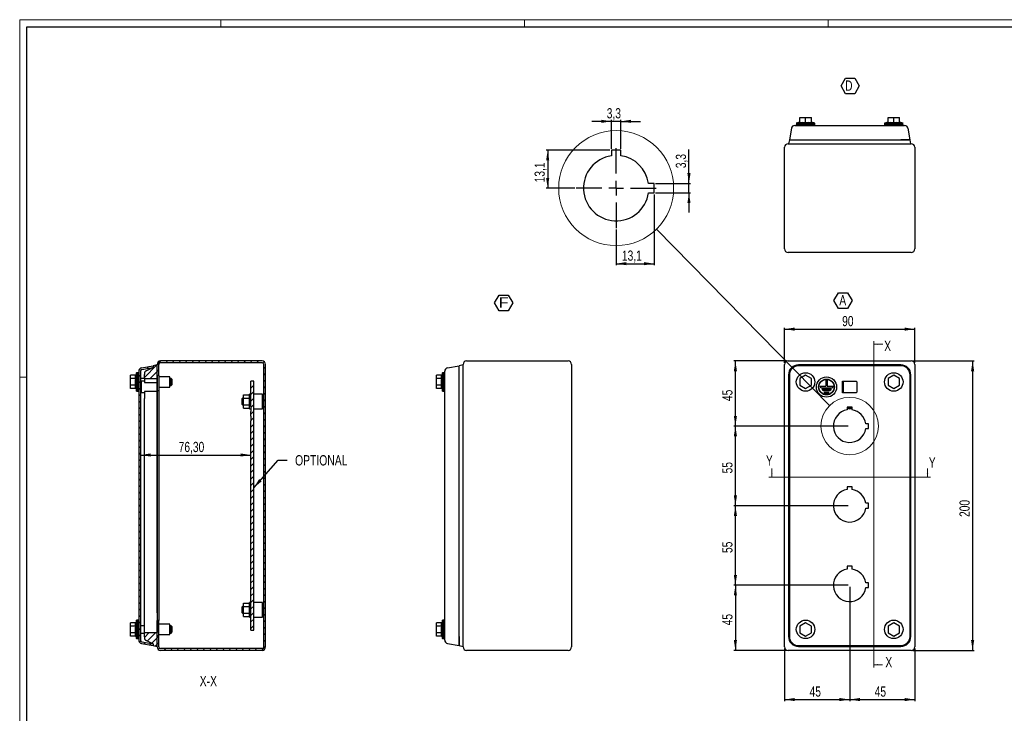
# Model space of a CAD drawing. Header units: millimetres. Extents: x 0 to 1189, y 0 to 841.
# Tile 2 of 3: x 0 to 681, y 362 to 841. Entities that reach past the tile are written whole.
import ezdxf

# ---------------------------------------------------------------- set-up
doc = ezdxf.new("R2010")
doc.units = ezdxf.units.MM
doc.layers.add('SLD-0_0', color=7, linetype='Continuous')
doc.styles.add('SLDTEXTSTYLE4', font='TXT', dxfattribs={"width": 0.75})
doc.styles.add('SLDTEXTSTYLE5', font='TXT', dxfattribs={"width": 0.749988})
doc.styles.add('SLDTEXTSTYLE6', font='TXT', dxfattribs={"width": 1.163788})
doc.dimstyles.new('SLDDIMSTYLE0', dxfattribs={"dimtxt": 7.055556, "dimasz": 7.055556, "dimexe": 0, "dimexo": 0.0625, "dimgap": 1.763889, "dimtad": 1, "dimrnd": 1e-09, "dimzin": 12, "dimdsep": 46, "dimtxsty": 'SLDTEXTSTYLE4', "dimsah": 1, "dimcen": 0.09, "dimadec": 0, "dimazin": 3, "dimtfac": 1, "dimtofl": 0, "dimtmove": 0, "dimatfit": 3, "dimfxl": 1, "dimfrac": 2, "dimtolj": 1, "dimtzin": 12, "dimarcsym": 0})
doc.dimstyles.new('SLDDIMSTYLE1', dxfattribs={"dimtxt": 0.18, "dimasz": 7.055556, "dimexe": 0, "dimexo": 0.0625, "dimgap": 0, "dimtad": 0, "dimtih": 1, "dimtoh": 1, "dimdec": 0, "dimrnd": 1e-09, "dimzin": 0, "dimdsep": 46, "dimtxsty": 'Standard', "dimblk1": 'NONE', "dimblk2": 'NONE', "dimsah": 1, "dimcen": 0.09, "dimadec": 0, "dimazin": 0, "dimtfac": 7.055556, "dimtdec": 0, "dimtofl": 0, "dimtmove": 0, "dimatfit": 3, "dimldrblk": 'NONE', "dimfxl": 1, "dimfrac": 2, "dimtolj": 1, "dimtzin": 0, "dimarcsym": 0})
doc.dimstyles.new('SLDDIMSTYLE4', dxfattribs={"dimtxt": 0.18, "dimasz": 7.055556, "dimexe": 0, "dimexo": 0.0625, "dimgap": 0, "dimtad": 0, "dimtih": 1, "dimtoh": 1, "dimdec": 0, "dimrnd": 1e-09, "dimzin": 0, "dimdsep": 46, "dimtxsty": 'Standard', "dimsah": 1, "dimcen": 0.09, "dimadec": 0, "dimazin": 0, "dimtfac": 7.055556, "dimtdec": 0, "dimtofl": 0, "dimtmove": 0, "dimatfit": 3, "dimfxl": 1, "dimfrac": 2, "dimtolj": 1, "dimtzin": 0, "dimarcsym": 0})
doc.dimstyles.new('SLDDIMSTYLE5', dxfattribs={"dimtxt": 7.055556, "dimasz": 7.055556, "dimexe": 0, "dimexo": 0.0625, "dimgap": 1.763889, "dimtad": 1, "dimdec": 1, "dimlfac": 0.5, "dimrnd": 1e-09, "dimzin": 12, "dimdsep": 46, "dimtxsty": 'SLDTEXTSTYLE4', "dimsah": 1, "dimcen": 0.09, "dimadec": 0, "dimazin": 3, "dimtfac": 1, "dimtdec": 1, "dimtmove": 0, "dimatfit": 0, "dimfxl": 1, "dimfrac": 2, "dimtolj": 1, "dimtzin": 12, "dimarcsym": 0})
doc.dimstyles.new('SLDDIMSTYLE6', dxfattribs={"dimtxt": 7.055556, "dimasz": 7.055556, "dimexe": 0, "dimexo": 0.0625, "dimgap": 1.763889, "dimtad": 1, "dimdec": 1, "dimlfac": 0.5, "dimrnd": 1e-09, "dimzin": 12, "dimdsep": 46, "dimtxsty": 'SLDTEXTSTYLE4', "dimsah": 1, "dimcen": 0.09, "dimadec": 0, "dimazin": 3, "dimtfac": 1, "dimtdec": 1, "dimtofl": 0, "dimtmove": 0, "dimatfit": 3, "dimfxl": 1, "dimfrac": 2, "dimtolj": 1, "dimtzin": 12, "dimarcsym": 0})

# ---------------------------------------------------------------- blocks, each defined once
blk = doc.blocks.new('_D')
at = {"layer": 'SLD-0_0'}
for p, q in [((528.81, 603.66), (528.81, 628.06)), ((528.81, 627.06), (618.81, 627.06)), ((618.81, 603.66), (618.81, 628.06))]:
    blk.add_line(p, q, dxfattribs=at)
for points in [[(528.81, 627.06), (535.87, 625.97), (535.87, 628.14)], [(618.81, 627.06), (611.76, 628.14), (611.76, 625.97)]]:
    blk.add_solid(points, dxfattribs=at)
at = {"layer": 'SLD-0_0', "insert": (568.6, 636.15), "char_height": 7.056, "attachment_point": 1, "style": 'SLDTEXTSTYLE4'}
blk.add_mtext('90', dxfattribs=at)
blk = doc.blocks.new('_D_1')
at = {"layer": 'SLD-0_0'}
for p, q in [((617.41, 605.06), (659.81, 605.06)), ((658.81, 605.06), (658.81, 405.06)), ((617.41, 405.06), (659.81, 405.06))]:
    blk.add_line(p, q, dxfattribs=at)
for points in [[(658.81, 605.06), (657.73, 598), (659.9, 598)], [(658.81, 405.06), (659.9, 412.11), (657.73, 412.11)]]:
    blk.add_solid(points, dxfattribs=at)
at = {"layer": 'SLD-0_0', "insert": (649.72, 497.24), "char_height": 7.056, "attachment_point": 1, "rotation": 90, "style": 'SLDTEXTSTYLE4'}
blk.add_mtext('200', dxfattribs=at)
blk = doc.blocks.new('_D_2')
at = {"layer": 'SLD-0_0'}
for p, q in [((572.81, 450.06), (493.81, 450.06)), ((494.81, 450.06), (494.81, 405.06)), ((530.21, 405.06), (493.81, 405.06))]:
    blk.add_line(p, q, dxfattribs=at)
for points in [[(494.81, 450.06), (493.73, 443), (495.9, 443)], [(494.81, 405.06), (495.9, 412.11), (493.73, 412.11)]]:
    blk.add_solid(points, dxfattribs=at)
at = {"layer": 'SLD-0_0', "insert": (485.72, 422.34), "char_height": 7.056, "attachment_point": 1, "rotation": 90, "style": 'SLDTEXTSTYLE4'}
blk.add_mtext('45', dxfattribs=at)
blk = doc.blocks.new('_D_3')
at = {"layer": 'SLD-0_0'}
for p, q in [((572.81, 505.06), (493.81, 505.06)), ((494.81, 450.06), (494.81, 505.06)), ((572.81, 450.06), (493.81, 450.06))]:
    blk.add_line(p, q, dxfattribs=at)
for points in [[(494.81, 505.06), (493.73, 498), (495.9, 498)], [(494.81, 450.06), (495.9, 457.11), (493.73, 457.11)]]:
    blk.add_solid(points, dxfattribs=at)
at = {"layer": 'SLD-0_0', "insert": (485.72, 472.34), "char_height": 7.056, "attachment_point": 1, "rotation": 90, "style": 'SLDTEXTSTYLE4'}
blk.add_mtext('55', dxfattribs=at)
blk = doc.blocks.new('_D_4')
at = {"layer": 'SLD-0_0'}
for p, q in [((572.81, 560.06), (493.81, 560.06)), ((494.81, 505.06), (494.81, 560.06)), ((572.81, 505.06), (493.81, 505.06))]:
    blk.add_line(p, q, dxfattribs=at)
for points in [[(494.81, 560.06), (493.73, 553), (495.9, 553)], [(494.81, 505.06), (495.9, 512.11), (493.73, 512.11)]]:
    blk.add_solid(points, dxfattribs=at)
at = {"layer": 'SLD-0_0', "insert": (485.72, 527.34), "char_height": 7.056, "attachment_point": 1, "rotation": 90, "style": 'SLDTEXTSTYLE4'}
blk.add_mtext('55', dxfattribs=at)
blk = doc.blocks.new('_D_5')
at = {"layer": 'SLD-0_0'}
for p, q in [((530.21, 605.06), (493.81, 605.06)), ((494.81, 560.06), (494.81, 605.06)), ((572.81, 560.06), (493.81, 560.06))]:
    blk.add_line(p, q, dxfattribs=at)
for points in [[(494.81, 605.06), (493.73, 598), (495.9, 598)], [(494.81, 560.06), (495.9, 567.11), (493.73, 567.11)]]:
    blk.add_solid(points, dxfattribs=at)
at = {"layer": 'SLD-0_0', "insert": (485.72, 577.34), "char_height": 7.056, "attachment_point": 1, "rotation": 90, "style": 'SLDTEXTSTYLE4'}
blk.add_mtext('45', dxfattribs=at)
blk = doc.blocks.new('_D_6')
at = {"layer": 'SLD-0_0'}
for p, q in [((573.81, 449.06), (573.81, 370.06)), ((528.81, 406.46), (528.81, 370.06)), ((528.81, 371.06), (573.81, 371.06))]:
    blk.add_line(p, q, dxfattribs=at)
for points in [[(528.81, 371.06), (535.87, 369.97), (535.87, 372.14)], [(573.81, 371.06), (566.76, 372.14), (566.76, 369.97)]]:
    blk.add_solid(points, dxfattribs=at)
at = {"layer": 'SLD-0_0', "insert": (546.1, 380.15), "char_height": 7.056, "attachment_point": 1, "style": 'SLDTEXTSTYLE4'}
blk.add_mtext('45', dxfattribs=at)
blk = doc.blocks.new('_D_7')
at = {"layer": 'SLD-0_0'}
for p, q in [((573.81, 449.06), (573.81, 370.06)), ((618.81, 406.46), (618.81, 370.06)), ((573.81, 371.06), (618.81, 371.06))]:
    blk.add_line(p, q, dxfattribs=at)
for points in [[(573.81, 371.06), (580.87, 369.97), (580.87, 372.14)], [(618.81, 371.06), (611.76, 372.14), (611.76, 369.97)]]:
    blk.add_solid(points, dxfattribs=at)
at = {"layer": 'SLD-0_0', "insert": (591.1, 380.15), "char_height": 7.056, "attachment_point": 1, "style": 'SLDTEXTSTYLE4'}
blk.add_mtext('45', dxfattribs=at)
blk = doc.blocks.new('SW_NOTE_0_7')
at = {"layer": 'SLD-0_0', "color": 0}
for p, q in [((-2.86, 5.38), (0.28, 10.81)), ((0.28, 10.81), (6.56, 10.81)), ((6.56, 10.81), (9.69, 5.38)), ((0.28, -0.06), (-2.86, 5.38)), ((9.69, 5.38), (6.56, -0.06)), ((6.56, -0.06), (0.28, -0.06))]:
    blk.add_line(p, q, dxfattribs=at)
at = {"layer": 'SLD-0_0', "color": 0, "insert": (3.24, 9.21), "char_height": 7.14, "attachment_point": 2, "style": 'SLDTEXTSTYLE5'}
blk.add_mtext('A', dxfattribs=at)
blk = doc.blocks.new('_None')
blk = doc.blocks.new('SW_NOTE_0_8')
at = {"layer": 'SLD-0_0', "color": 0}
for p, q in [((-2.82, 5.35), (0.35, 10.83)), ((0.35, 10.83), (6.68, 10.83)), ((6.68, 10.83), (9.84, 5.35)), ((0.35, -0.14), (-2.82, 5.35)), ((9.84, 5.35), (6.68, -0.14)), ((6.68, -0.14), (0.35, -0.14))]:
    blk.add_line(p, q, dxfattribs=at)
at = {"layer": 'SLD-0_0', "color": 0, "insert": (3.46, 9.21), "char_height": 7.14, "attachment_point": 2, "style": 'SLDTEXTSTYLE6'}
blk.add_mtext('F', dxfattribs=at)
blk = doc.blocks.new('SW_NOTE_0_11')
at = {"layer": 'SLD-0_0', "color": 0}
for p, q in [((-2.76, 5.4), (0.38, 10.84)), ((0.38, 10.84), (6.66, 10.84)), ((6.66, 10.84), (9.79, 5.4)), ((0.38, -0.03), (-2.76, 5.4)), ((9.79, 5.4), (6.66, -0.03)), ((6.66, -0.03), (0.38, -0.03))]:
    blk.add_line(p, q, dxfattribs=at)
at = {"layer": 'SLD-0_0', "color": 0, "insert": (0, 9.21), "char_height": 7.14, "attachment_point": 1, "style": 'SLDTEXTSTYLE4'}
blk.add_mtext('D', dxfattribs=at)
blk = doc.blocks.new('_D_9')
at = {"layer": 'SLD-0_0'}
blk.add_line((83.48, 540.06), (159.78, 540.06), dxfattribs=at)
for points in [[(83.48, 540.06), (90.53, 538.98), (90.53, 541.15)], [(159.78, 540.06), (152.72, 541.15), (152.72, 538.98)]]:
    blk.add_solid(points, dxfattribs=at)
at = {"layer": 'SLD-0_0', "insert": (109.9, 549.16), "char_height": 7.056, "attachment_point": 1, "style": 'SLDTEXTSTYLE4'}
blk.add_mtext('76,30', dxfattribs=at)
blk = doc.blocks.new('_D_10')
at = {"layer": 'SLD-0_0'}
for p, q in [((409.08, 770.67), (395.51, 770.67)), ((409.08, 751.72), (409.08, 771.67)), ((415.68, 770.67), (409.08, 770.67)), ((415.68, 751.72), (415.68, 771.67)), ((415.68, 770.67), (429.25, 770.67))]:
    blk.add_line(p, q, dxfattribs=at)
for points in [[(409.08, 770.67), (402.02, 771.76), (402.02, 769.58)], [(415.68, 770.67), (422.73, 769.58), (422.73, 771.76)]]:
    blk.add_solid(points, dxfattribs=at)
at = {"layer": 'SLD-0_0', "insert": (405.86, 779.77), "char_height": 7.056, "attachment_point": 1, "style": 'SLDTEXTSTYLE4'}
blk.add_mtext('3,3', dxfattribs=at)
blk = doc.blocks.new('_D_11')
at = {"layer": 'SLD-0_0'}
for p, q in [((462.71, 727.82), (462.71, 751.32)), ((439.58, 727.82), (463.71, 727.82)), ((462.71, 721.22), (462.71, 727.82)), ((439.58, 721.22), (463.71, 721.22)), ((462.71, 721.22), (462.71, 707.65))]:
    blk.add_line(p, q, dxfattribs=at)
for points in [[(462.71, 727.82), (463.79, 734.87), (461.62, 734.87)], [(462.71, 721.22), (461.62, 714.16), (463.79, 714.16)]]:
    blk.add_solid(points, dxfattribs=at)
at = {"layer": 'SLD-0_0', "insert": (453.61, 738.28), "char_height": 7.056, "attachment_point": 1, "rotation": 90, "style": 'SLDTEXTSTYLE4'}
blk.add_mtext('3,3', dxfattribs=at)
blk = doc.blocks.new('_D_12')
at = {"layer": 'SLD-0_0'}
for p, q in [((408.08, 750.72), (364.03, 750.72)), ((365.03, 750.72), (365.03, 724.52)), ((383.78, 724.52), (364.03, 724.52))]:
    blk.add_line(p, q, dxfattribs=at)
for points in [[(365.03, 750.72), (363.95, 743.66), (366.12, 743.66)], [(365.03, 724.52), (366.12, 731.57), (363.95, 731.57)]]:
    blk.add_solid(points, dxfattribs=at)
at = {"layer": 'SLD-0_0', "insert": (355.94, 728.49), "char_height": 7.056, "attachment_point": 1, "rotation": 90, "style": 'SLDTEXTSTYLE4'}
blk.add_mtext('13,1', dxfattribs=at)
blk = doc.blocks.new('_D_13')
at = {"layer": 'SLD-0_0'}
for p, q in [((438.58, 720.22), (438.58, 671.3)), ((412.38, 695.92), (412.38, 671.3)), ((412.38, 672.3), (438.58, 672.3))]:
    blk.add_line(p, q, dxfattribs=at)
for points in [[(412.38, 672.3), (419.43, 671.22), (419.43, 673.39)], [(438.58, 672.3), (431.52, 673.39), (431.52, 671.22)]]:
    blk.add_solid(points, dxfattribs=at)
at = {"layer": 'SLD-0_0', "insert": (416.35, 681.4), "char_height": 7.056, "attachment_point": 1, "style": 'SLDTEXTSTYLE4'}
blk.add_mtext('13,1', dxfattribs=at)
blk = doc.blocks.new('SW_CENTERMARKSYMBOL_0')
at = {"layer": 'SLD-0_0', "color": 0}
for p, q in [((0, 10), (0, 27.6)), ((-10, 0), (-27.6, 0)), ((0, 0), (-5, 0)), ((0, 0), (0, 5)), ((0, 0), (0, -5)), ((0, 0), (5, 0)), ((10, 0), (27.6, 0)), ((0, -10), (0, -27.6))]:
    blk.add_line(p, q, dxfattribs=at)

msp = doc.modelspace()

# ---------------------------------------------------------------- hatches: boundary and pattern name
at = {"linetype": 'Continuous', "lineweight": 18}
h = msp.add_hatch(dxfattribs=at)
h.set_pattern_fill('ANSI31', style=0)
edge = h.paths.add_edge_path(flags=0)
edge.add_line((82.277, 597.956), (82.277, 412.16))
edge.add_arc((84.677, 412.16), 2.4, 180, 260)
edge.add_line((84.26, 409.796), (92.277, 408.383))
edge.add_line((92.277, 408.383), (92.277, 409.601))
edge.add_line((92.277, 409.601), (84.468, 410.978))
edge.add_arc((84.677, 412.16), 1.2, 180, 260, ccw=False)
edge.add_line((83.477, 412.16), (83.477, 597.956))
edge.add_arc((84.677, 597.956), 1.2, 100, 180, ccw=False)
edge.add_line((84.468, 599.137), (92.277, 600.514))
edge.add_line((92.277, 600.514), (92.277, 601.733))
edge.add_line((92.277, 601.733), (84.26, 600.319))
edge.add_arc((84.677, 597.956), 2.4, 100, 180)
h = msp.add_hatch(dxfattribs=at)
h.set_pattern_fill('ANSI31', style=0)
edge = h.paths.add_edge_path(flags=0)
edge.add_line((86.248, 592.768), (94.976, 592.768))
edge.add_line((94.976, 592.768), (94.976, 602.319))
edge.add_line((94.976, 602.319), (92.276, 601.766))
edge.add_line((92.276, 601.766), (92.276, 600.504))
edge.add_spline(control_points=[(92.276, 600.504), (90.648, 599.733), (89.021, 598.963), (87.393, 598.192), (86.674, 597.852), (86.248, 597.18), (86.248, 596.384), (86.248, 596.179), (86.248, 595.973), (86.248, 595.768)], knot_values=[0, 0, 0, 0, 0.652778, 0.652778, 0.652778, 0.9255103, 0.9255103, 0.9255103, 1, 1, 1, 1], weights=[1, 1, 1, 1, 0.896625, 0.896625, 1, 1, 1, 1], degree=3, periodic=0)
edge.add_line((86.248, 595.768), (86.248, 592.768))
h = msp.add_hatch(dxfattribs=at)
h.set_pattern_fill('ANSI31', style=0)
edge = h.paths.add_edge_path(flags=0)
edge.add_line((167.577, 605.058), (97.377, 605.058))
edge.add_arc((97.377, 602.658), 2.4, 90, 180)
edge.add_line((94.977, 602.658), (94.977, 595.058))
edge.add_line((94.977, 595.058), (96.177, 595.058))
edge.add_line((96.177, 595.058), (96.177, 602.658))
edge.add_arc((97.377, 602.658), 1.2, 90, 180, ccw=False)
edge.add_line((97.377, 603.858), (167.577, 603.858))
edge.add_arc((167.577, 602.658), 1.2, 0, 90, ccw=False)
edge.add_line((168.777, 602.658), (168.777, 407.458))
edge.add_arc((167.577, 407.458), 1.2, 270, 360, ccw=False)
edge.add_line((167.577, 406.258), (97.377, 406.258))
edge.add_arc((97.377, 407.458), 1.2, 180, 270, ccw=False)
edge.add_line((96.177, 407.458), (96.177, 415.058))
edge.add_line((96.177, 415.058), (94.977, 415.058))
edge.add_line((94.977, 415.058), (94.977, 407.458))
edge.add_arc((97.377, 407.458), 2.4, 180, 270)
edge.add_line((97.377, 405.058), (167.577, 405.058))
edge.add_arc((167.577, 407.458), 2.4, 270, 360)
edge.add_line((169.977, 407.458), (169.977, 602.658))
edge.add_arc((167.577, 602.658), 2.4, 0, 90)
h = msp.add_hatch(dxfattribs=at)
h.set_pattern_fill('ANSI31', style=0)
h.paths.add_polyline_path([(159.777, 591.058), (159.777, 573.635), (159.877, 573.635), (159.877, 570.228), (159.777, 570.228), (159.777, 567.028), (159.877, 567.028), (159.877, 563.621), (159.777, 563.621), (159.777, 419.058), (161.777, 419.058), (161.777, 591.058)], flags=0)
h = msp.add_hatch(dxfattribs=at)
h.set_pattern_fill('ANSI31', style=0)
edge = h.paths.add_edge_path(flags=0)
edge.add_line((94.976, 417.348), (86.248, 417.348))
edge.add_line((86.248, 417.348), (86.248, 414.348))
edge.add_spline(control_points=[(86.248, 414.348), (86.248, 414.142), (86.248, 413.937), (86.248, 413.731), (86.248, 412.936), (86.674, 412.264), (87.393, 411.923), (89.021, 411.153), (90.648, 410.382), (92.276, 409.612)], knot_values=[0, 0, 0, 0, 0.0744897, 0.0744897, 0.0744897, 0.347222, 0.347222, 0.347222, 1, 1, 1, 1], weights=[1, 1, 1, 1, 0.896625, 0.896625, 1, 1, 1, 1], degree=3, periodic=0)
edge.add_line((92.276, 409.612), (92.276, 408.35))
edge.add_line((92.276, 408.35), (94.976, 407.797))
edge.add_line((94.976, 407.797), (94.976, 417.348))

# ---------------------------------------------------------------- linework, layer by layer
at = {"color": 7, "linetype": 'Continuous', "lineweight": 18}
for p, q in [((0.003, 840.919), (0.003, -0.081)), ((1189.003, 840.919), (0.003, 840.919)), ((139.003, 835.919), (139.003, 840.919)), ((349.003, 835.919), (349.003, 840.919)), ((559.003, 835.919), (559.003, 840.919)), ((590.477, 618.667), (590.477, 393.117)), ((596.635, 616.667), (590.477, 616.667)), ((5.003, 593.919), (0.003, 593.919)), ((629.613, 524.709), (518.013, 524.709)), ((520.013, 530.709), (520.013, 524.709)), ((627.613, 530.709), (627.613, 524.709)), ((596.477, 395.117), (590.477, 395.117))]:
    msp.add_line(p, q, dxfattribs=at)
at = {"color": 7, "linetype": 'Continuous', "lineweight": 25}
for p, q in [((5.003, 4.919), (5.003, 835.919)), ((5.003, 835.919), (1184.003, 835.919)), ((539.313, 770.024), (536.913, 769.426)), ((536.913, 769.426), (549.713, 769.426)), ((536.963, 769.426), (536.963, 768.426)), ((539.313, 769.87), (539.313, 773.426)), ((539.313, 773.426), (543.313, 773.426)), ((543.313, 773.426), (547.313, 773.426)), ((543.313, 769.87), (543.313, 773.426)), ((547.313, 769.87), (547.313, 773.426)), ((549.713, 769.426), (547.313, 770.024)), ((549.663, 768.426), (549.663, 769.426)), ((600.313, 770.024), (597.913, 769.426)), ((597.913, 769.426), (610.713, 769.426)), ((597.963, 769.426), (597.963, 768.426)), ((600.313, 773.426), (604.313, 773.426)), ((600.313, 769.87), (600.313, 773.426)), ((604.313, 773.426), (608.313, 773.426)), ((604.313, 769.87), (604.313, 773.426)), ((608.313, 769.87), (608.313, 773.426)), ((610.713, 769.426), (608.313, 770.024)), ((610.663, 768.426), (610.663, 769.426)), ((533.551, 765.843), (532.138, 757.826)), ((536.913, 768.426), (536.913, 767.826)), ((536.913, 768.426), (549.713, 768.426)), ((539.771, 767.826), (607.854, 767.826)), ((549.713, 767.826), (549.713, 768.426)), ((597.913, 768.426), (597.913, 767.826)), ((597.913, 768.426), (610.713, 768.426)), ((610.713, 767.826), (610.713, 768.426)), ((614.074, 765.843), (615.488, 757.826)), ((532.105, 757.826), (531.552, 755.126)), ((532.105, 757.826), (538.394, 757.826)), ((532.138, 757.826), (538.358, 757.826)), ((538.394, 757.826), (609.231, 757.826)), ((609.231, 757.826), (615.52, 757.826)), ((615.488, 757.826), (609.268, 757.826)), ((616.074, 755.126), (615.52, 757.826)), ((415.678, 750.718), (409.078, 750.718)), ((409.078, 750.718), (409.078, 746.875)), ((415.678, 746.875), (415.678, 750.718)), ((528.813, 682.526), (528.813, 752.726)), ((531.213, 755.126), (616.413, 755.126)), ((531.552, 755.126), (538.394, 755.126)), ((538.313, 755.126), (538.313, 755.126)), ((538.394, 755.126), (609.231, 755.126)), ((609.231, 755.126), (616.074, 755.126)), ((609.313, 755.126), (609.313, 755.126)), ((618.813, 752.726), (618.813, 682.526)), ((438.578, 727.818), (434.736, 727.818)), ((438.578, 721.218), (438.578, 727.818)), ((434.736, 721.218), (438.578, 721.218)), ((616.413, 680.126), (531.213, 680.126)), ((84.26, 600.319), (92.277, 601.733)), ((84.468, 599.137), (92.277, 600.514)), ((94.976, 602.319), (92.276, 601.766)), ((92.276, 601.766), (92.276, 600.504)), ((92.277, 601.733), (92.277, 600.514)), ((94.976, 592.768), (94.976, 602.319)), ((94.977, 595.058), (94.977, 602.658)), ((96.177, 595.058), (96.177, 602.658)), ((167.577, 605.058), (97.377, 605.058)), ((167.577, 603.858), (97.377, 603.858)), ((168.777, 407.458), (168.777, 602.658)), ((169.977, 407.458), (169.977, 602.658)), ((295.816, 600.319), (303.833, 601.733)), ((306.533, 602.319), (303.833, 601.766)), ((303.833, 595.476), (303.833, 601.766)), ((303.833, 595.513), (303.833, 601.733)), ((306.533, 407.458), (306.533, 602.658)), ((306.533, 595.476), (306.533, 602.319)), ((308.933, 605.058), (379.133, 605.058)), ((381.533, 602.658), (381.533, 407.458)), ((528.813, 407.458), (528.813, 602.658)), ((531.213, 605.058), (616.413, 605.058)), ((609.231, 602.319), (538.394, 602.319)), ((609.231, 601.766), (538.394, 601.766)), ((618.813, 602.658), (618.813, 407.458)), ((76.677, 592.867), (76.677, 595.177)), ((80.233, 595.177), (76.677, 595.177)), ((80.233, 592.867), (76.677, 592.867)), ((76.677, 588.248), (76.677, 592.867)), ((80.677, 596.958), (80.233, 595.177)), ((80.677, 584.158), (80.677, 596.958)), ((81.677, 596.908), (80.677, 596.908)), ((82.277, 596.958), (81.677, 596.958)), ((81.677, 584.158), (81.677, 596.958)), ((82.277, 597.956), (82.277, 412.16)), ((83.477, 597.956), (83.477, 412.16)), ((83.527, 594.058), (83.477, 594.058)), ((83.527, 594.058), (83.527, 591.058)), ((86.248, 593.058), (83.527, 593.058)), ((83.577, 592.558), (83.527, 592.558)), ((83.577, 592.558), (83.577, 591.058)), ((86.248, 592.768), (86.248, 595.768)), ((94.976, 592.768), (86.248, 592.768)), ((86.248, 592.768), (86.248, 591.058)), ((94.977, 595.558), (94.976, 595.558)), ((94.976, 579.168), (94.976, 592.768)), ((96.177, 595.058), (94.977, 595.058)), ((94.977, 595.058), (94.977, 590.458)), ((96.177, 595.058), (96.177, 590.458)), ((103.797, 594.058), (96.177, 594.058)), ((103.797, 587.058), (103.797, 594.058)), ((104.777, 593.058), (103.797, 593.058)), ((105.277, 592.558), (104.777, 593.058)), ((104.777, 590.558), (104.777, 593.058)), ((105.277, 592.558), (105.277, 590.558)), ((288.233, 592.867), (288.233, 595.177)), ((291.789, 595.177), (288.233, 595.177)), ((291.789, 592.867), (288.233, 592.867)), ((288.233, 588.248), (288.233, 592.867)), ((292.233, 596.958), (291.789, 595.177)), ((292.233, 584.158), (292.233, 596.958)), ((293.233, 596.908), (292.233, 596.908)), ((293.833, 596.958), (293.233, 596.958)), ((293.233, 584.158), (293.233, 596.958)), ((293.833, 416.016), (293.833, 594.099)), ((303.833, 414.64), (303.833, 595.476)), ((306.533, 595.558), (306.533, 595.558)), ((306.533, 414.64), (306.533, 595.476)), ((531.552, 595.476), (531.552, 414.64)), ((532.105, 595.476), (532.105, 414.64)), ((543.313, 595.177), (539.313, 592.867)), ((539.313, 592.867), (539.313, 588.248)), ((547.313, 592.867), (543.313, 595.177)), ((547.313, 588.248), (547.313, 592.867)), ((604.313, 595.177), (600.313, 592.867)), ((600.313, 592.867), (600.313, 588.248)), ((608.313, 592.867), (604.313, 595.177)), ((608.313, 588.248), (608.313, 592.867)), ((615.52, 414.64), (615.52, 595.476)), ((616.074, 414.64), (616.074, 595.476)), ((80.233, 588.248), (76.677, 588.248)), ((76.677, 585.939), (76.677, 588.248)), ((80.233, 585.939), (76.677, 585.939)), ((80.233, 585.939), (80.677, 584.158)), ((83.477, 591.058), (83.977, 591.058)), ((83.977, 590.558), (83.477, 590.558)), ((83.977, 591.058), (83.977, 590.558)), ((86.277, 591.058), (83.977, 591.058)), ((83.977, 590.558), (83.977, 583.558)), ((86.277, 591.058), (86.277, 590.208)), ((86.277, 590.208), (94.277, 590.208)), ((94.777, 589.708), (94.277, 590.208)), ((94.777, 589.708), (94.777, 584.408)), ((94.976, 585.558), (94.977, 585.558)), ((94.977, 590.458), (94.977, 584.458)), ((96.177, 590.458), (96.177, 584.458)), ((96.177, 587.058), (103.797, 587.058)), ((103.797, 588.058), (104.777, 588.058)), ((104.777, 588.058), (104.777, 590.558)), ((104.777, 588.058), (105.277, 588.558)), ((105.277, 590.558), (105.277, 588.558)), ((161.777, 591.058), (159.777, 591.058)), ((159.777, 573.635), (159.777, 591.058)), ((161.777, 419.058), (161.777, 591.058)), ((291.789, 588.248), (288.233, 588.248)), ((288.233, 585.939), (288.233, 588.248)), ((291.789, 585.939), (288.233, 585.939)), ((291.789, 585.939), (292.233, 584.158)), ((539.313, 588.248), (543.313, 585.939)), ((543.313, 585.939), (547.313, 588.248)), ((600.313, 588.248), (604.313, 585.939)), ((604.313, 585.939), (608.313, 588.248)), ((80.677, 584.208), (81.677, 584.208)), ((81.677, 584.158), (82.277, 584.158)), ((83.477, 583.558), (83.977, 583.558)), ((83.977, 583.058), (83.477, 583.058)), ((83.477, 580.058), (83.527, 580.058)), ((83.527, 583.058), (83.527, 580.058)), ((83.527, 581.558), (83.577, 581.558)), ((83.577, 583.058), (83.577, 581.558)), ((83.977, 583.558), (83.977, 583.058)), ((86.277, 583.058), (83.977, 583.058)), ((86.248, 583.058), (86.248, 579.168)), ((86.248, 430.948), (86.248, 579.168)), ((94.277, 583.908), (86.277, 583.908)), ((86.277, 583.908), (86.277, 583.058)), ((94.277, 583.908), (94.777, 584.408)), ((94.976, 430.948), (94.976, 579.168)), ((96.177, 584.458), (94.977, 584.458)), ((94.977, 584.458), (94.977, 425.658)), ((96.177, 584.458), (96.177, 425.658)), ((154.277, 579.558), (153.777, 579.058)), ((153.777, 575.058), (153.777, 579.058)), ((154.777, 579.558), (154.277, 579.558)), ((154.277, 579.558), (154.277, 574.558)), ((154.777, 579.367), (154.777, 581.677)), ((154.777, 581.677), (158.777, 581.677)), ((154.777, 574.748), (154.777, 579.367)), ((154.777, 579.367), (158.777, 579.367)), ((159.777, 582.058), (158.777, 582.058)), ((158.777, 572.058), (158.777, 582.058)), ((167.777, 582.058), (161.777, 582.058)), ((167.777, 572.058), (167.777, 582.058)), ((168.777, 580.058), (167.777, 580.058)), ((292.233, 584.208), (293.233, 584.208)), ((293.233, 584.158), (293.833, 584.158)), ((153.777, 575.058), (154.277, 574.558)), ((154.277, 574.558), (154.777, 574.558)), ((154.777, 572.439), (154.777, 574.748)), ((154.777, 574.748), (158.777, 574.748)), ((154.777, 572.439), (158.777, 572.439)), ((158.777, 572.058), (159.777, 572.058)), ((159.877, 573.635), (159.777, 573.635)), ((159.777, 573.635), (159.777, 570.228)), ((159.877, 573.635), (159.877, 570.228)), ((161.777, 572.058), (167.777, 572.058)), ((167.777, 574.058), (168.777, 574.058)), ((575.463, 573.158), (572.163, 573.158)), ((572.163, 573.158), (572.163, 571.237)), ((572.568, 573.158), (573.813, 572.439)), ((573.813, 572.439), (575.058, 573.158)), ((575.463, 571.237), (575.463, 573.158)), ((159.777, 567.028), (159.777, 570.228)), ((159.777, 570.228), (159.877, 570.228)), ((159.877, 567.028), (159.777, 567.028)), ((159.777, 567.028), (159.777, 563.621)), ((159.877, 567.028), (159.877, 563.621)), ((159.777, 419.058), (159.777, 563.621)), ((159.777, 563.621), (159.877, 563.621)), ((586.913, 561.708), (584.992, 561.708)), ((584.992, 558.408), (586.913, 558.408)), ((586.913, 558.408), (586.913, 561.708)), ((575.463, 518.158), (572.163, 518.158)), ((572.163, 518.158), (572.163, 516.237)), ((575.463, 516.237), (575.463, 518.158)), ((586.913, 506.708), (584.992, 506.708)), ((586.913, 503.408), (586.913, 506.708)), ((584.992, 503.408), (586.913, 503.408)), ((575.463, 463.158), (572.163, 463.158)), ((572.163, 463.158), (572.163, 461.237)), ((575.463, 461.237), (575.463, 463.158)), ((586.913, 451.708), (584.992, 451.708)), ((586.913, 448.408), (586.913, 451.708)), ((584.992, 448.408), (586.913, 448.408)), ((154.777, 435.367), (154.777, 437.677)), ((154.777, 437.677), (158.777, 437.677)), ((159.777, 438.058), (158.777, 438.058)), ((158.777, 428.058), (158.777, 438.058)), ((167.777, 438.058), (161.777, 438.058)), ((167.777, 428.058), (167.777, 438.058)), ((168.777, 436.058), (167.777, 436.058)), ((86.248, 417.348), (86.248, 430.948)), ((94.976, 430.948), (94.976, 417.348)), ((154.277, 435.558), (153.777, 435.058)), ((153.777, 431.058), (153.777, 435.058)), ((153.777, 431.058), (154.277, 430.558)), ((154.777, 435.558), (154.277, 435.558)), ((154.277, 435.558), (154.277, 430.558)), ((154.277, 430.558), (154.777, 430.558)), ((154.777, 430.748), (154.777, 435.367)), ((154.777, 435.367), (158.777, 435.367)), ((154.777, 430.748), (158.777, 430.748)), ((154.777, 428.439), (154.777, 430.748)), ((167.777, 430.058), (168.777, 430.058)), ((76.677, 421.867), (76.677, 424.177)), ((80.233, 424.177), (76.677, 424.177)), ((80.677, 425.958), (80.233, 424.177)), ((80.677, 413.158), (80.677, 425.958)), ((81.677, 425.908), (80.677, 425.908)), ((82.277, 425.958), (81.677, 425.958)), ((81.677, 413.158), (81.677, 425.958)), ((86.248, 422.058), (83.477, 422.058)), ((94.977, 424.558), (94.976, 424.558)), ((96.177, 425.658), (94.977, 425.658)), ((94.977, 419.658), (94.977, 425.658)), ((96.177, 419.658), (96.177, 425.658)), ((103.797, 423.058), (96.177, 423.058)), ((103.797, 416.058), (103.797, 423.058)), ((104.777, 422.058), (103.797, 422.058)), ((105.277, 421.558), (104.777, 422.058)), ((104.777, 419.558), (104.777, 422.058)), ((154.777, 428.439), (158.777, 428.439)), ((158.777, 428.058), (159.777, 428.058)), ((161.777, 428.058), (167.777, 428.058)), ((288.233, 421.867), (288.233, 424.177)), ((291.789, 424.177), (288.233, 424.177)), ((292.233, 425.958), (291.789, 424.177)), ((292.233, 413.158), (292.233, 425.958)), ((293.233, 425.908), (292.233, 425.908)), ((293.833, 425.958), (293.233, 425.958)), ((293.233, 413.158), (293.233, 425.958)), ((543.313, 424.177), (539.313, 421.867)), ((547.313, 421.867), (543.313, 424.177)), ((604.313, 424.177), (600.313, 421.867)), ((608.313, 421.867), (604.313, 424.177)), ((76.677, 417.248), (76.677, 421.867)), ((80.233, 421.867), (76.677, 421.867)), ((80.233, 417.248), (76.677, 417.248)), ((76.677, 414.939), (76.677, 417.248)), ((83.477, 417.058), (86.248, 417.058)), ((86.248, 417.348), (94.976, 417.348)), ((86.248, 414.348), (86.248, 417.348)), ((94.976, 407.797), (94.976, 417.348)), ((94.977, 415.058), (94.977, 419.658)), ((96.177, 415.058), (96.177, 419.658)), ((96.177, 416.058), (103.797, 416.058)), ((103.797, 417.058), (104.777, 417.058)), ((104.777, 417.058), (104.777, 419.558)), ((104.777, 417.058), (105.277, 417.558)), ((105.277, 421.558), (105.277, 419.558)), ((105.277, 419.558), (105.277, 417.558)), ((159.777, 419.058), (161.777, 419.058)), ((291.789, 421.867), (288.233, 421.867)), ((288.233, 417.248), (288.233, 421.867)), ((291.789, 417.248), (288.233, 417.248)), ((288.233, 414.939), (288.233, 417.248)), ((539.313, 421.867), (539.313, 417.248)), ((539.313, 417.248), (543.313, 414.939)), ((543.313, 414.939), (547.313, 417.248)), ((547.313, 417.248), (547.313, 421.867)), ((600.313, 421.867), (600.313, 417.248)), ((600.313, 417.248), (604.313, 414.939)), ((604.313, 414.939), (608.313, 417.248)), ((608.313, 417.248), (608.313, 421.867)), ((80.233, 414.939), (76.677, 414.939)), ((80.233, 414.939), (80.677, 413.158)), ((80.677, 413.208), (81.677, 413.208)), ((81.677, 413.158), (82.277, 413.158)), ((84.26, 409.796), (92.277, 408.383)), ((84.468, 410.978), (92.277, 409.601)), ((92.276, 409.612), (92.276, 408.35)), ((92.277, 409.601), (92.277, 408.383)), ((94.976, 414.558), (94.977, 414.558)), ((94.977, 407.458), (94.977, 415.058)), ((96.177, 415.058), (94.977, 415.058)), ((96.177, 407.458), (96.177, 415.058)), ((291.789, 414.939), (288.233, 414.939)), ((291.789, 414.939), (292.233, 413.158)), ((292.233, 413.208), (293.233, 413.208)), ((293.233, 413.158), (293.833, 413.158)), ((295.816, 409.796), (303.833, 408.383)), ((303.833, 408.35), (303.833, 414.64)), ((303.833, 414.603), (303.833, 408.383)), ((306.533, 407.797), (306.533, 414.64)), ((306.533, 414.558), (306.533, 414.558)), ((92.276, 408.35), (94.976, 407.797)), ((167.577, 406.258), (97.377, 406.258)), ((167.577, 405.058), (97.377, 405.058)), ((303.833, 408.35), (306.533, 407.797)), ((379.133, 405.058), (308.933, 405.058)), ((616.413, 405.058), (531.213, 405.058)), ((538.394, 408.35), (609.231, 408.35)), ((538.394, 407.797), (609.231, 407.797))]:
    msp.add_line(p, q, dxfattribs=at)
at = {"color": 7, "linetype": 'Continuous', "lineweight": 18}
for centre, radius in [((412.378, 724.518), 39.742), ((573.813, 560.058), 19.871)]:
    msp.add_circle(centre, radius, dxfattribs=at)
at = {"color": 7, "linetype": 'Continuous', "lineweight": 25}
for centre in [(543.313, 590.558), (604.313, 590.558), (543.313, 419.558), (604.313, 419.558)]:
    msp.add_circle(centre, 6.4, dxfattribs=at)
for centre, radius, start, end in [((535.915, 765.426), 2.4, 90, 170), ((611.711, 765.426), 2.4, 10, 90), ((531.213, 752.726), 2.4, 90, 180), ((616.413, 752.726), 2.4, 0, 90), ((412.378, 724.518), 22.6, 98.396211, 351.603789), ((412.378, 724.518), 22.6, 8.396227, 81.603773), ((531.213, 682.526), 2.4, 180, 270), ((616.413, 682.526), 2.4, 270, 0), ((84.677, 597.956), 2.4, 100, 180), ((84.677, 597.956), 1.2, 100, 180), ((97.377, 602.658), 2.4, 90, 180), ((97.377, 602.658), 1.2, 90, 180), ((167.577, 602.658), 2.4, 0, 90), ((167.577, 602.658), 1.2, 0, 90), ((296.233, 597.956), 2.4, 100, 180), ((308.933, 602.658), 2.4, 90, 180), ((379.133, 602.658), 2.4, 0, 90), ((531.213, 602.658), 2.4, 90, 180), ((538.394, 595.476), 6.843, 90, 180), ((538.394, 595.476), 6.29, 90, 180), ((538.358, 595.513), 6.22, 100.551338, 161.981063), ((609.231, 595.476), 6.843, 0, 90), ((609.231, 595.476), 6.29, 0, 90), ((616.413, 602.658), 2.4, 0, 90), ((573.813, 577.058), 5, 250.731225, 289.268775), ((573.813, 560.058), 11.3, 98.396216, 351.603784), ((573.813, 560.058), 11.3, 8.396216, 81.603784), ((573.813, 505.058), 11.3, 98.396216, 351.603784), ((573.813, 505.058), 11.3, 8.396216, 81.603784), ((573.813, 450.058), 11.3, 98.396216, 351.603784), ((573.813, 450.058), 11.3, 8.396216, 81.603784), ((84.677, 412.16), 2.4, 180, 260), ((84.677, 412.16), 1.2, 180, 260), ((296.233, 412.16), 2.4, 180, 260), ((538.394, 414.64), 6.843, 180, 270), ((538.394, 414.64), 6.29, 180, 270), ((609.231, 414.64), 6.29, 270, 0), ((609.231, 414.64), 6.843, 270, 0), ((609.268, 414.603), 6.22, 280.551338, 341.981063), ((97.377, 407.458), 2.4, 180, 270), ((97.377, 407.458), 1.2, 180, 270), ((167.577, 407.458), 1.2, 270, 0), ((167.577, 407.458), 2.4, 270, 0), ((308.933, 407.458), 2.4, 180, 270), ((379.133, 407.458), 2.4, 270, 0), ((531.213, 407.458), 2.4, 180, 270), ((616.413, 407.458), 2.4, 270, 0)]:
    msp.add_arc(centre, radius, start, end, dxfattribs=at)
for points in [[(539.313, 769.87), (539.979, 769.966), (541.313, 770.083), (542.646, 769.966), (543.313, 769.87)], [(543.313, 769.87), (543.979, 769.966), (545.313, 770.083), (546.646, 769.966), (547.313, 769.87)], [(600.313, 769.87), (600.979, 769.966), (602.313, 770.083), (603.646, 769.966), (604.313, 769.87)], [(604.313, 769.87), (604.979, 769.966), (606.313, 770.083), (607.646, 769.966), (608.313, 769.87)], [(80.233, 592.867), (80.137, 593.252), (80.02, 594.022), (80.137, 594.792), (80.233, 595.177)], [(291.789, 592.867), (291.693, 593.252), (291.576, 594.022), (291.693, 594.792), (291.789, 595.177)], [(80.233, 585.939), (80.137, 586.324), (80.02, 587.094), (80.137, 587.863), (80.233, 588.248)], [(291.789, 585.939), (291.693, 586.324), (291.576, 587.094), (291.693, 587.863), (291.789, 588.248)], [(80.233, 421.867), (80.137, 422.252), (80.02, 423.022), (80.137, 423.792), (80.233, 424.177)], [(291.789, 421.867), (291.693, 422.252), (291.576, 423.022), (291.693, 423.792), (291.789, 424.177)], [(80.233, 414.939), (80.137, 415.324), (80.02, 416.094), (80.137, 416.863), (80.233, 417.248)], [(291.789, 414.939), (291.693, 415.324), (291.576, 416.094), (291.693, 416.863), (291.789, 417.248)]]:
    msp.add_open_spline(points, degree=3, dxfattribs=at)
for points, knots in [([(535.915, 767.826), (535.915, 767.826), (535.94, 767.826), (536.041, 767.826), (536.116, 767.826), (536.309, 767.826), (536.429, 767.826), (536.712, 767.826), (536.872, 767.826), (537.227, 767.826), (537.425, 767.826), (537.843, 767.826), (538.064, 767.826), (538.53, 767.826), (538.775, 767.826), (539.267, 767.826), (539.517, 767.826), (539.771, 767.826)], [0, 0, 0, 0, 0.125, 0.125, 0.25, 0.25, 0.375, 0.375, 0.5, 0.5, 0.625, 0.625, 0.75, 0.75, 0.875, 0.875, 1, 1, 1, 1]), ([(607.854, 767.826), (608.109, 767.826), (608.359, 767.826), (608.851, 767.826), (609.095, 767.826), (609.561, 767.826), (609.782, 767.826), (610.2, 767.826), (610.398, 767.826), (610.754, 767.826), (610.913, 767.826), (611.196, 767.826), (611.316, 767.826), (611.51, 767.826), (611.584, 767.826), (611.685, 767.826), (611.711, 767.826), (611.711, 767.826)], [0, 0, 0, 0, 0.125, 0.125, 0.25, 0.25, 0.375, 0.375, 0.5, 0.5, 0.625, 0.625, 0.75, 0.75, 0.875, 0.875, 1, 1, 1, 1]), ([(92.276, 600.504), (91.029, 599.914), (89.471, 599.176), (87.912, 598.438), (87.523, 598.254), (87.442, 598.216), (87.295, 598.144), (87.222, 598.103), (87.01, 597.964), (86.876, 597.85), (86.641, 597.588), (86.54, 597.439), (86.382, 597.124), (86.324, 596.956), (86.272, 596.704), (86.261, 596.62), (86.251, 596.495), (86.249, 596.454), (86.248, 596.372), (86.248, 596.328), (86.248, 596.113), (86.248, 595.94), (86.248, 595.768)], [0, 0, 0, 0, 0.5, 0.625, 0.625, 0.65625, 0.65625, 0.6875, 0.6875, 0.75, 0.75, 0.8125, 0.8125, 0.875, 0.875, 0.90625, 0.90625, 0.921875, 0.921875, 0.9375, 0.9375, 1, 1, 1, 1]), ([(80.233, 588.248), (80.138, 589.008), (80.079, 589.773), (80.078, 591.315), (80.136, 592.096), (80.233, 592.867)], [0, 0, 0, 0, 0.5, 0.5, 1, 1, 1, 1]), ([(291.789, 588.248), (291.694, 589.008), (291.635, 589.773), (291.634, 591.315), (291.693, 592.096), (291.789, 592.867)], [0, 0, 0, 0, 0.5, 0.5, 1, 1, 1, 1]), ([(293.833, 594.099), (293.833, 594.354), (293.833, 594.605), (293.833, 595.103), (293.833, 595.345), (293.833, 595.807), (293.833, 596.031), (293.833, 596.451), (293.833, 596.645), (293.833, 597), (293.833, 597.163), (293.833, 597.443), (293.833, 597.562), (293.833, 597.757), (293.833, 597.831), (293.833, 597.93), (293.833, 597.956), (293.833, 597.956)], [0, 0, 0, 0, 0.125, 0.125, 0.25, 0.25, 0.375, 0.375, 0.5, 0.5, 0.625, 0.625, 0.75, 0.75, 0.875, 0.875, 1, 1, 1, 1]), ([(80.233, 417.248), (80.138, 418.008), (80.079, 418.773), (80.078, 420.315), (80.136, 421.096), (80.233, 421.867)], [0, 0, 0, 0, 0.5, 0.5, 1, 1, 1, 1]), ([(291.789, 417.248), (291.694, 418.008), (291.635, 418.773), (291.634, 420.315), (291.693, 421.096), (291.789, 421.867)], [0, 0, 0, 0, 0.5, 0.5, 1, 1, 1, 1]), ([(293.833, 412.16), (293.833, 412.16), (293.833, 412.185), (293.833, 412.284), (293.833, 412.359), (293.833, 412.554), (293.833, 412.672), (293.833, 412.953), (293.833, 413.115), (293.833, 413.47), (293.833, 413.664), (293.833, 414.084), (293.833, 414.308), (293.833, 414.771), (293.833, 415.013), (293.833, 415.51), (293.833, 415.762), (293.833, 416.016)], [0, 0, 0, 0, 0.125, 0.125, 0.25, 0.25, 0.375, 0.375, 0.5, 0.5, 0.625, 0.625, 0.75, 0.75, 0.875, 0.875, 1, 1, 1, 1]), ([(86.248, 414.348), (86.248, 414.175), (86.248, 414.003), (86.248, 413.787), (86.248, 413.744), (86.249, 413.661), (86.251, 413.62), (86.261, 413.495), (86.272, 413.411), (86.324, 413.159), (86.382, 412.992), (86.54, 412.676), (86.641, 412.528), (86.876, 412.266), (87.01, 412.152), (87.222, 412.013), (87.295, 411.971), (87.442, 411.899), (87.523, 411.862), (87.912, 411.677), (89.471, 410.94), (91.029, 410.202), (92.276, 409.612)], [0, 0, 0, 0, 0.0625, 0.0625, 0.078125, 0.078125, 0.09375, 0.09375, 0.125, 0.125, 0.1875, 0.1875, 0.25, 0.25, 0.3125, 0.3125, 0.34375, 0.34375, 0.375, 0.375, 0.5, 1, 1, 1, 1])]:
    msp.add_open_spline(points, degree=3, knots=knots, dxfattribs=at)
at = {"color": 7, "linetype": 'Continuous', "lineweight": 18}
for points in [[(590.477, 616.667), (593.477, 616.167), (593.477, 617.167)], [(520.013, 524.709), (520.513, 527.709), (519.513, 527.709)], [(627.613, 524.709), (628.113, 527.709), (627.113, 527.709)], [(590.477, 395.117), (593.477, 394.617), (593.477, 395.617)]]:
    msp.add_solid(points, dxfattribs=at)
at = {"layer": 'SLD-0_0'}
for p, q in [((554.013, 586.558), (553.313, 587.558)), ((553.313, 587.558), (557.313, 587.558)), ((554.013, 586.558), (561.613, 586.558)), ((555.413, 584.558), (554.713, 585.558)), ((554.713, 585.558), (560.913, 585.558)), ((557.313, 591.558), (557.313, 587.558)), ((557.313, 591.558), (558.313, 591.558)), ((558.313, 591.558), (558.313, 587.558)), ((558.313, 587.558), (562.313, 587.558)), ((560.913, 585.558), (560.213, 584.558)), ((562.313, 587.558), (561.613, 586.558)), ((568.813, 591.058), (578.313, 591.058)), ((568.813, 583.058), (568.813, 591.058)), ((568.813, 590.208), (569.313, 590.208)), ((568.813, 589.708), (569.313, 589.708)), ((569.313, 591.058), (569.313, 583.058)), ((578.813, 590.558), (578.313, 591.058)), ((578.813, 590.558), (578.813, 583.558)), ((555.413, 584.558), (560.213, 584.558)), ((556.813, 582.558), (556.113, 583.558)), ((556.113, 583.558), (559.513, 583.558)), ((558.813, 582.558), (556.813, 582.558)), ((559.513, 583.558), (558.813, 582.558)), ((569.313, 584.408), (568.813, 584.408)), ((568.813, 583.908), (569.313, 583.908)), ((578.313, 583.058), (568.813, 583.058)), ((578.313, 583.058), (578.813, 583.558))]:
    msp.add_line(p, q, dxfattribs=at)
for radius in [7, 5.5, 5.25]:
    msp.add_circle((557.813, 587.058), radius, dxfattribs=at)

# ---------------------------------------------------------------- block references
for name, p in [('SW_NOTE_0_11', (570.613, 789.713)), ('SW_CENTERMARKSYMBOL_0', (412.378, 724.518)), ('SW_NOTE_0_8', (331.145, 639.821)), ('SW_NOTE_0_7', (565.786, 641.361))]:
    msp.add_blockref(name, p, dxfattribs=at)

# ---------------------------------------------------------------- texts
at = {"color": 7, "linetype": 'Continuous', "char_height": 7.144, "attachment_point": 1, "style": 'SLDTEXTSTYLE4'}
for s, insert in [('X', (597.66, 619.025)), ('Y', (515.896, 539.923)), ('Y', (628.492, 538.551)), ('X', (598.455, 400.461))]:
    msp.add_mtext(s, dxfattribs=dict(at, insert=insert))
at = {"layer": 'SLD-0_0', "char_height": 7.1437, "attachment_point": 2, "style": 'SLDTEXTSTYLE4'}
for s, insert in [('OPTIONAL', (208.498, 539.975)), ('X-X', (130.433, 387.409))]:
    msp.add_mtext(s, dxfattribs=dict(at, insert=insert))

# ---------------------------------------------------------------- dimensions: what is measured, and where the dimension line sits
at = {"layer": 'SLD-0_0'}
for base, p1, p2, dimstyle, picture, middle in [((409.078, 770.67), (415.678, 750.718), (409.078, 750.718), 'SLDDIMSTYLE5', '_D_10', (412.378, 770.67)), ((438.578, 672.304), (412.378, 696.918), (438.578, 721.218), 'SLDDIMSTYLE6', '_D_13', (425.478, 672.304)), ((618.813, 627.058), (528.813, 602.658), (618.813, 602.658), 'SLDDIMSTYLE0', '_D', (573.813, 627.058)), ((159.777, 540.063), (83.477, 597.956), (159.777, 563.621), 'SLDDIMSTYLE0', '_D_9', (121.627, 540.063)), ((573.813, 371.058), (528.813, 407.458), (573.813, 450.058), 'SLDDIMSTYLE0', '_D_6', (551.313, 371.058)), ((618.813, 371.058), (573.813, 450.058), (618.813, 407.458), 'SLDDIMSTYLE0', '_D_7', (596.313, 371.058))]:
    dim = msp.add_linear_dim(base=base, p1=p1, p2=p2, dimstyle=dimstyle, dxfattribs=at)
    dim.commit()
    dim.dimension.update_dxf_attribs({"geometry": picture, "text_midpoint": middle, "dimtype": 160})
for base, p1, p2, dimstyle, picture, middle in [((365.031, 724.518), (409.078, 750.718), (384.778, 724.518), 'SLDDIMSTYLE6', '_D_12', (365.031, 737.618)), ((462.708, 727.818), (438.578, 721.218), (438.578, 727.818), 'SLDDIMSTYLE5', '_D_11', (462.708, 744.799)), ((494.813, 605.058), (573.813, 560.058), (531.213, 605.058), 'SLDDIMSTYLE0', '_D_5', (494.813, 582.558)), ((658.813, 405.058), (616.413, 605.058), (616.413, 405.058), 'SLDDIMSTYLE0', '_D_1', (658.813, 505.058)), ((494.813, 560.058), (573.813, 505.058), (573.813, 560.058), 'SLDDIMSTYLE0', '_D_4', (494.813, 532.558)), ((494.813, 505.058), (573.813, 450.058), (573.813, 505.058), 'SLDDIMSTYLE0', '_D_3', (494.813, 477.558)), ((494.813, 405.058), (573.813, 450.058), (531.213, 405.058), 'SLDDIMSTYLE0', '_D_2', (494.813, 427.558))]:
    dim = msp.add_linear_dim(base=base, p1=p1, p2=p2, angle=90, dimstyle=dimstyle, dxfattribs=at)
    dim.commit()
    dim.dimension.update_dxf_attribs({"geometry": picture, "text_midpoint": middle, "dimtype": 160})

# ---------------------------------------------------------------- leaders
at = {"color": 7, "linetype": 'Continuous', "lineweight": 18, "has_arrowhead": 0}
msp.add_leader([(440.218, 696.156), (559.893, 574.238)], dimstyle='SLDDIMSTYLE1', dxfattribs=at)
at = {"layer": 'SLD-0_0'}
msp.add_leader([(161.777, 517.372), (178.636, 536.506), (184.886, 536.506)], dimstyle='SLDDIMSTYLE4', dxfattribs=at)

doc.saveas('drawing.dxf')
